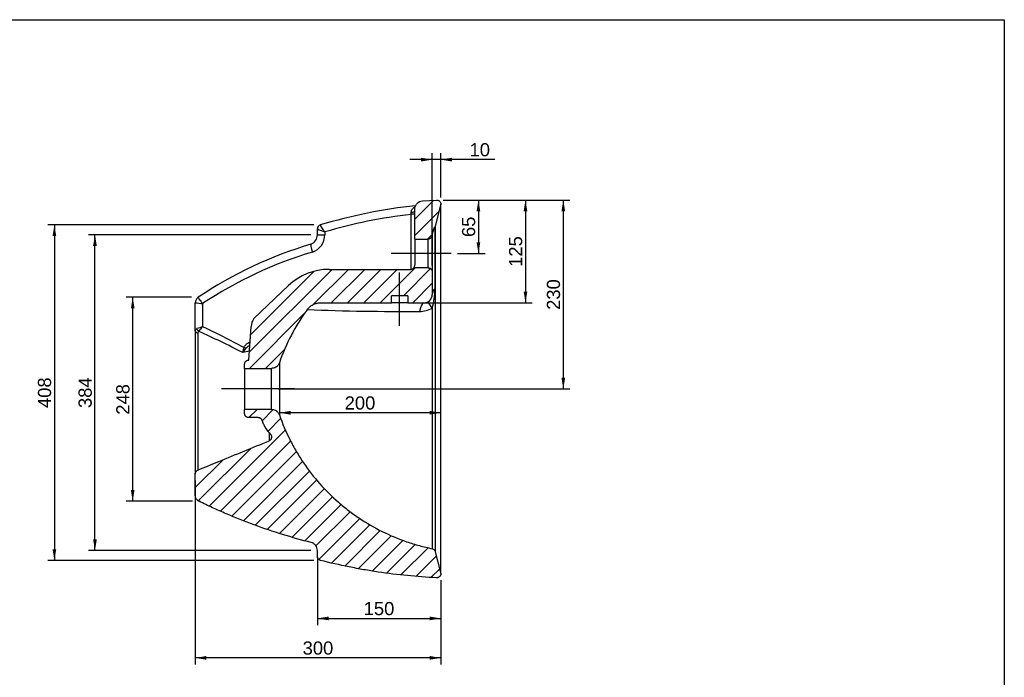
# Model space of a CAD drawing. Header units: millimetres. Extents: x 11 to 285, y 7 to 203.
# Tile 3 of 3: x 135 to 284, y 103 to 203. Entities that reach past the tile are written whole.
import ezdxf
from ezdxf.enums import TextEntityAlignment as Align
from ezdxf.lldxf.tags import DXFTag

# ---------------------------------------------------------------- set-up
doc = ezdxf.new("R2010")
doc.units = ezdxf.units.MM
for name, color, linetype in [('1', 7, 'Continuous'), ('Default', 7, 'Continuous'), ('MATTY_TONDO-A-R', 7, 'Continuous')]:
    doc.layers.add(name, color=color, linetype=linetype)
doc.styles.add('SEACAD_Arial', font='ARIAL.TTF')
tags = doc.linetypes.add('CENTER2', pattern=[28.575, 19.05, -3.175, 3.175, -3.175]).pattern_tags.tags
tags[10:11] = [DXFTag(74, 4), DXFTag(75, 0), DXFTag(340, '0'), DXFTag(46, 0.0), DXFTag(50, 0.0), DXFTag(44, 0.0), DXFTag(45, 0.0)]
tags[8:9] = [DXFTag(74, 4), DXFTag(75, 0), DXFTag(340, '0'), DXFTag(46, 0.0), DXFTag(50, 0.0), DXFTag(44, 0.0), DXFTag(45, 0.0)]
tags[6:7] = [DXFTag(74, 4), DXFTag(75, 0), DXFTag(340, '0'), DXFTag(46, 0.0), DXFTag(50, 0.0), DXFTag(44, 0.0), DXFTag(45, 0.0)]
tags[4:5] = [DXFTag(74, 4), DXFTag(75, 0), DXFTag(340, '0'), DXFTag(46, 0.0), DXFTag(50, 0.0), DXFTag(44, 0.0), DXFTag(45, 0.0)]
doc.dimstyles.new('ISO_PALLINATURA', dxfattribs={"dimtxt": 2, "dimasz": 1.7, "dimexe": 1, "dimexo": 1, "dimgap": 1, "dimtad": 0, "dimtih": 1, "dimtoh": 1, "dimdec": 0, "dimlfac": 8, "dimtxsty": 'SEACAD_Arial', "dimblk1": '_SE_FILLED', "dimblk2": '_SE_FILLED', "dimsah": 1, "dimcen": 1, "dimadec": 0, "dimazin": 0, "dimtfac": 1, "dimtdec": 0, "dimtmove": 0, "dimatfit": 3, "dimfxl": 1, "dimtolj": 1, "dimarcsym": 0})

# ---------------------------------------------------------------- blocks, each defined once
blk = doc.blocks.new('SEANNOT_GROUP1')
at = {"layer": 'Default', "color": 7, "linetype": 'CENTER2'}
blk.add_line((176.51, 146.71), (165.41, 146.71), dxfattribs=at)
blk = doc.blocks.new('SEANNOT_GROUP2')
at = {"layer": 'Default', "color": 7, "linetype": 'CENTER2'}
blk.add_line((200.28, 167.3), (191.2, 167.3), dxfattribs=at)
blk = doc.blocks.new('SEANNOT_GROUP3')
at = {"layer": 'Default', "color": 7, "linetype": 'CENTER2'}
blk.add_line((192.47, 156.3), (192.47, 164.38), dxfattribs=at)
blk = doc.blocks.new('SE4')
at = {"layer": 'MATTY_TONDO-A-R', "linetype": 'Continuous'}
h = blk.add_hatch(dxfattribs=at)
h.set_pattern_fill('ANSI31', scale=0.55118, angle=9.362e-06, style=0)
edge = h.paths.add_edge_path()
edge.add_line((194.77, 174.05), (194.77, 169.48))
edge.add_line((194.77, 169.48), (196.78, 169.48))
edge.add_spline(control_points=[(196.78, 169.48), (196.82, 169.48), (196.86, 169.49), (196.94, 169.5), (196.98, 169.51), (197.05, 169.54), (197.09, 169.56), (197.15, 169.6), (197.18, 169.63), (197.24, 169.68), (197.27, 169.71), (197.31, 169.77), (197.33, 169.81), (197.37, 169.88), (197.38, 169.92), (197.4, 169.99), (197.41, 170.03), (197.41, 170.07)], knot_values=[0, 0, 0, 0, 0.125, 0.125, 0.25, 0.25, 0.375, 0.375, 0.5, 0.5, 0.625, 0.625, 0.75, 0.75, 0.875, 0.875, 1, 1, 1, 1], degree=3, periodic=0)
edge.add_spline(control_points=[(197.41, 170.07), (197.42, 170.28), (197.46, 170.49), (197.55, 170.75), (197.57, 170.8), (197.61, 170.9), (197.63, 170.95), (197.7, 171.09), (197.75, 171.19), (197.81, 171.28)], knot_values=[0, 0, 0, 0, 0.5, 0.5, 0.625, 0.625, 0.75, 0.75, 1, 1, 1, 1], degree=3, periodic=0)
edge.add_spline(control_points=[(197.81, 171.28), (197.83, 171.31), (197.84, 171.34), (197.87, 171.4), (197.88, 171.43), (197.89, 171.46)], knot_values=[0, 0, 0, 0, 0.5, 0.5, 1, 1, 1, 1], degree=3, periodic=0)
edge.add_line((197.89, 171.46), (198.7, 174.64))
edge.add_spline(control_points=[(198.7, 174.64), (198.71, 174.67), (198.71, 174.69), (198.72, 174.74), (198.72, 174.76), (198.72, 174.84), (198.72, 174.88), (198.7, 174.98), (198.68, 175.03), (198.64, 175.11), (198.61, 175.16), (198.55, 175.23), (198.52, 175.26), (198.44, 175.32), (198.4, 175.35), (198.31, 175.39), (198.26, 175.4), (198.19, 175.42), (198.16, 175.42), (198.12, 175.42), (198.09, 175.42), (198.07, 175.42)], knot_values=[0, 0, 0, 0, 0.0625, 0.0625, 0.125, 0.125, 0.25, 0.25, 0.375, 0.375, 0.5, 0.5, 0.625, 0.625, 0.75, 0.75, 0.875, 0.875, 0.9375, 0.9375, 1, 1, 1, 1], degree=3, periodic=0)
edge.add_spline(control_points=[(198.07, 175.42), (197.71, 175.41), (197, 175.37), (196.29, 175.32), (195.93, 175.3)], knot_values=[0, 0, 0, 0, 0.5, 1, 1, 1, 1], degree=3, periodic=0)
edge.add_spline(control_points=[(195.93, 175.3), (195.85, 175.29), (195.77, 175.28), (195.62, 175.24), (195.55, 175.21), (195.41, 175.14), (195.34, 175.1), (195.25, 175.03), (195.22, 175.01), (195.16, 174.96), (195.13, 174.93), (195.08, 174.87), (195.05, 174.84), (195, 174.78), (194.98, 174.75), (194.92, 174.65), (194.88, 174.58), (194.84, 174.47), (194.83, 174.43), (194.81, 174.36), (194.8, 174.32), (194.78, 174.21), (194.77, 174.13), (194.77, 174.05)], knot_values=[0, 0, 0, 0, 0.125, 0.125, 0.25, 0.25, 0.375, 0.375, 0.4375, 0.4375, 0.5, 0.5, 0.5625, 0.5625, 0.625, 0.625, 0.75, 0.75, 0.8125, 0.8125, 0.875, 0.875, 1, 1, 1, 1], degree=3, periodic=0)
h = blk.add_hatch(dxfattribs=at)
h.set_pattern_fill('ANSI31', scale=0.55118, angle=9.362e-06, style=0)
edge = h.paths.add_edge_path()
edge.add_line((196.78, 165.11), (194.63, 165.11))
edge.add_arc((194.14, 165.5), 0.625, 270, 321.2948, ccw=False)
edge.add_line((194.14, 164.88), (181.75, 164.88))
edge.add_arc((181.75, 155.89), 8.99, 90, 133.5258)
edge.add_line((175.56, 162.41), (170.29, 157.4))
edge.add_arc((172.38, 156.03), 2.5, 146.6569, 176.106)
edge.add_line((169.88, 156.2), (169.53, 151.08))
edge.add_spline(control_points=[(169.53, 151.08), (169.49, 151.08), (169.45, 151.08), (169.37, 151.06), (169.33, 151.05), (169.26, 151.02), (169.22, 151), (169.15, 150.95), (169.12, 150.93), (169.06, 150.87), (169.04, 150.84), (168.99, 150.77), (168.97, 150.73), (168.94, 150.66), (168.93, 150.62), (168.91, 150.54), (168.91, 150.5), (168.91, 150.46)], knot_values=[0, 0, 0, 0, 0.125, 0.125, 0.25, 0.25, 0.375, 0.375, 0.5, 0.5, 0.625, 0.625, 0.75, 0.75, 0.875, 0.875, 1, 1, 1, 1], degree=3, periodic=0)
edge.add_line((168.91, 150.46), (168.91, 149.83))
edge.add_line((168.91, 149.83), (173.01, 149.83))
edge.add_spline(control_points=[(173.01, 149.83), (173.07, 149.83), (173.14, 149.84), (173.26, 149.86), (173.33, 149.87), (173.45, 149.91), (173.51, 149.93), (173.59, 149.98), (173.62, 149.99), (173.68, 150.03), (173.71, 150.04), (173.78, 150.1), (173.83, 150.14), (173.93, 150.23), (173.97, 150.28), (174.05, 150.38), (174.08, 150.44), (174.13, 150.52), (174.14, 150.55), (174.17, 150.61), (174.18, 150.64), (174.19, 150.67)], knot_values=[0, 0, 0, 0, 0.125, 0.125, 0.25, 0.25, 0.375, 0.375, 0.4375, 0.4375, 0.5, 0.5, 0.625, 0.625, 0.75, 0.75, 0.875, 0.875, 0.9375, 0.9375, 1, 1, 1, 1], degree=3, periodic=0)
edge.add_spline(control_points=[(174.19, 150.67), (174.69, 152.12), (175.3, 153.52), (176.1, 155.05), (176.19, 155.22), (176.38, 155.56), (176.47, 155.73), (176.75, 156.23), (176.95, 156.55), (177.55, 157.52), (177.98, 158.15), (178.42, 158.77)], knot_values=[0, 0, 0, 0, 0.5, 0.5, 0.5625, 0.5625, 0.625, 0.625, 0.75, 0.75, 1, 1, 1, 1], degree=3, periodic=0)
edge.add_spline(control_points=[(178.42, 158.77), (178.54, 158.93), (178.67, 159.07), (178.86, 159.23), (178.9, 159.26), (178.97, 159.32), (179.01, 159.35), (179.14, 159.43), (179.22, 159.48), (179.4, 159.57), (179.49, 159.61), (179.62, 159.66), (179.67, 159.68), (179.76, 159.7), (179.81, 159.72), (180.05, 159.78), (180.25, 159.8), (180.44, 159.8)], knot_values=[0, 0, 0, 0, 0.25, 0.25, 0.3125, 0.3125, 0.375, 0.375, 0.5, 0.5, 0.625, 0.625, 0.6875, 0.6875, 0.75, 0.75, 1, 1, 1, 1], degree=3, periodic=0)
edge.add_line((180.44, 159.8), (191.22, 159.8))
edge.add_line((191.22, 159.8), (191.22, 160.88))
edge.add_line((191.22, 160.88), (193.72, 160.88))
edge.add_line((193.72, 160.88), (193.72, 159.8))
edge.add_line((193.72, 159.8), (196.16, 159.8))
edge.add_arc((196.16, 161.05), 1.25, 270, 360)
edge.add_line((197.41, 161.05), (197.41, 164.49))
edge.add_spline(control_points=[(197.41, 164.49), (197.41, 164.53), (197.41, 164.57), (197.39, 164.65), (197.38, 164.69), (197.35, 164.76), (197.33, 164.8), (197.28, 164.87), (197.26, 164.9), (197.2, 164.96), (197.17, 164.98), (197.1, 165.03), (197.06, 165.05), (196.99, 165.08), (196.95, 165.09), (196.87, 165.11), (196.83, 165.11), (196.78, 165.11)], knot_values=[0, 0, 0, 0, 0.125, 0.125, 0.25, 0.25, 0.375, 0.375, 0.5, 0.5, 0.625, 0.625, 0.75, 0.75, 0.875, 0.875, 1, 1, 1, 1], degree=3, periodic=0)
h = blk.add_hatch(dxfattribs=at)
h.set_pattern_fill('ANSI31', scale=0.55118, angle=9.362e-06, style=0)
edge = h.paths.add_edge_path()
edge.add_spline(control_points=[(174.19, 142.74), (174.17, 142.81), (174.14, 142.86), (174.1, 142.95), (174.08, 142.98), (174.05, 143.03), (174.03, 143.06), (173.97, 143.14), (173.93, 143.18), (173.86, 143.25), (173.83, 143.27), (173.79, 143.31), (173.76, 143.33), (173.63, 143.43), (173.51, 143.48), (173.33, 143.54), (173.27, 143.56), (173.14, 143.58), (173.07, 143.58), (173.01, 143.58)], knot_values=[0, 0, 0, 0, 0.125, 0.125, 0.1875, 0.1875, 0.25, 0.25, 0.375, 0.375, 0.4375, 0.4375, 0.5, 0.5, 0.75, 0.75, 0.875, 0.875, 1, 1, 1, 1], degree=3, periodic=0)
edge.add_line((173.01, 143.58), (168.91, 143.58))
edge.add_line((168.91, 143.58), (168.91, 142.96))
edge.add_spline(control_points=[(168.91, 142.96), (168.91, 142.92), (168.91, 142.88), (168.93, 142.8), (168.94, 142.76), (168.97, 142.68), (168.99, 142.65), (169.04, 142.58), (169.06, 142.55), (169.11, 142.5), (169.12, 142.49), (169.15, 142.46), (169.17, 142.45), (169.22, 142.42), (169.26, 142.4), (169.33, 142.37), (169.37, 142.35), (169.45, 142.34), (169.49, 142.33), (169.53, 142.33)], knot_values=[0, 0, 0, 0, 0.125, 0.125, 0.25, 0.25, 0.375, 0.375, 0.5, 0.5, 0.5625, 0.5625, 0.625, 0.625, 0.75, 0.75, 0.875, 0.875, 1, 1, 1, 1], degree=3, periodic=0)
edge.add_line((169.53, 142.33), (170.96, 142.33))
edge.add_spline(control_points=[(170.96, 142.33), (170.99, 142.33), (171.02, 142.33), (171.09, 142.32), (171.12, 142.31), (171.18, 142.3), (171.21, 142.28), (171.26, 142.26), (171.29, 142.24), (171.34, 142.2), (171.37, 142.18), (171.41, 142.14), (171.43, 142.12), (171.47, 142.07), (171.49, 142.04), (171.52, 141.99), (171.54, 141.96), (171.55, 141.93)], knot_values=[0, 0, 0, 0, 0.125, 0.125, 0.25, 0.25, 0.375, 0.375, 0.5, 0.5, 0.625, 0.625, 0.75, 0.75, 0.875, 0.875, 1, 1, 1, 1], degree=3, periodic=0)
edge.add_spline(control_points=[(171.55, 141.93), (171.62, 141.73), (171.7, 141.54), (171.88, 141.17), (171.99, 140.99), (172.32, 140.45), (172.58, 140.12), (172.86, 139.82)], knot_values=[0, 0, 0, 0, 0.25, 0.25, 0.5, 0.5, 1, 1, 1, 1], degree=3, periodic=0)
edge.add_spline(control_points=[(172.86, 139.82), (172.9, 139.79), (172.93, 139.74), (172.97, 139.66), (172.99, 139.61), (173.02, 139.54), (173.02, 139.51), (173.03, 139.46), (173.03, 139.44), (173.03, 139.36), (173.03, 139.31), (173.01, 139.24), (173.01, 139.21), (172.99, 139.16), (172.98, 139.14), (172.95, 139.07), (172.92, 139.03), (172.85, 138.95), (172.82, 138.92), (172.73, 138.86), (172.69, 138.83), (172.64, 138.81)], knot_values=[0, 0, 0, 0, 0.125, 0.125, 0.25, 0.25, 0.3125, 0.3125, 0.375, 0.375, 0.5, 0.5, 0.5625, 0.5625, 0.625, 0.625, 0.75, 0.75, 0.875, 0.875, 1, 1, 1, 1], degree=3, periodic=0)
edge.add_spline(control_points=[(172.64, 138.81), (170.1, 137.77), (167.55, 136.72), (165.01, 135.68), (163.94, 135.24), (162.87, 134.8), (161.8, 134.36)], knot_values=[0.100099, 0.100099, 0.100099, 0.100099, 0.166118, 0.166118, 0.166118, 0.193902, 0.193902, 0.193902, 0.193902], degree=3, periodic=0)
edge.add_spline(control_points=[(161.8, 134.36), (161.74, 134.34), (161.69, 134.3), (161.62, 134.25), (161.59, 134.22), (161.55, 134.18), (161.53, 134.15), (161.5, 134.1), (161.48, 134.08), (161.46, 134.02), (161.45, 133.99), (161.42, 133.9), (161.41, 133.84), (161.41, 133.78)], knot_values=[0, 0, 0, 0, 0.25, 0.25, 0.375, 0.375, 0.5, 0.5, 0.625, 0.625, 0.75, 0.75, 1, 1, 1, 1], degree=3, periodic=0)
edge.add_line((161.41, 133.78), (161.41, 130.52))
edge.add_spline(control_points=[(161.41, 130.52), (161.41, 130.48), (161.41, 130.43), (161.43, 130.34), (161.44, 130.29), (161.48, 130.15), (161.51, 130.07), (161.59, 129.95), (161.62, 129.91), (161.68, 129.84), (161.71, 129.8), (161.78, 129.74), (161.82, 129.71), (161.89, 129.66), (161.93, 129.63), (161.98, 129.61)], knot_values=[0, 0, 0, 0, 0.125, 0.125, 0.25, 0.25, 0.5, 0.5, 0.625, 0.625, 0.75, 0.75, 0.875, 0.875, 1, 1, 1, 1], degree=3, periodic=0)
edge.add_spline(control_points=[(161.98, 129.61), (162.06, 129.57), (162.15, 129.53), (162.32, 129.45), (162.41, 129.4), (162.66, 129.28), (163.18, 129.03), (163.69, 128.79), (164.73, 128.32), (165.42, 128.01), (167.52, 127.11), (168.93, 126.55), (170.72, 125.9), (171.07, 125.77), (171.79, 125.51), (172.15, 125.39), (173.23, 125.02), (173.95, 124.79), (176.12, 124.12), (177.57, 123.71), (179.03, 123.34)], knot_values=[0, 0, 0, 0, 0.015625, 0.015625, 0.03125, 0.03125, 0.0625, 0.125, 0.125, 0.25, 0.25, 0.5, 0.5, 0.5625, 0.5625, 0.625, 0.625, 0.75, 0.75, 1, 1, 1, 1], degree=3, periodic=0)
edge.add_spline(control_points=[(179.03, 123.34), (179.06, 123.33), (179.1, 123.32), (179.16, 123.3), (179.19, 123.29), (179.29, 123.25), (179.35, 123.21), (179.43, 123.16), (179.46, 123.14), (179.52, 123.09), (179.54, 123.07), (179.62, 123), (179.67, 122.95), (179.75, 122.84), (179.79, 122.78), (179.85, 122.66), (179.88, 122.6), (179.93, 122.47), (179.94, 122.4), (179.97, 122.27), (179.97, 122.2), (179.97, 122.13)], knot_values=[0, 0, 0, 0, 0.0625, 0.0625, 0.125, 0.125, 0.25, 0.25, 0.3125, 0.3125, 0.375, 0.375, 0.5, 0.5, 0.625, 0.625, 0.75, 0.75, 0.875, 0.875, 1, 1, 1, 1], degree=3, periodic=0)
edge.add_line((179.97, 122.13), (179.97, 121.24))
edge.add_spline(control_points=[(179.97, 121.24), (179.97, 121.2), (179.97, 121.17), (179.99, 121.1), (179.99, 121.07), (180.02, 121), (180.03, 120.97), (180.06, 120.91), (180.08, 120.88), (180.12, 120.83), (180.15, 120.8), (180.2, 120.76), (180.22, 120.73), (180.28, 120.7), (180.31, 120.68), (180.38, 120.65), (180.41, 120.64), (180.44, 120.63)], knot_values=[0, 0, 0, 0, 0.125, 0.125, 0.25, 0.25, 0.375, 0.375, 0.5, 0.5, 0.625, 0.625, 0.75, 0.75, 0.875, 0.875, 1, 1, 1, 1], degree=3, periodic=0)
edge.add_spline(control_points=[(180.44, 120.63), (181.88, 120.26), (183.33, 119.93), (185.16, 119.56), (185.53, 119.49), (186.27, 119.35), (186.64, 119.28), (187.74, 119.09), (188.48, 118.97), (192.16, 118.42), (195.11, 118.13), (198.07, 117.99)], knot_values=[0, 0, 0, 0, 0.25, 0.25, 0.3125, 0.3125, 0.375, 0.375, 0.5, 0.5, 1, 1, 1, 1], degree=3, periodic=0)
edge.add_spline(control_points=[(198.07, 117.99), (198.12, 117.99), (198.16, 117.99), (198.26, 118.01), (198.31, 118.03), (198.4, 118.07), (198.44, 118.09), (198.5, 118.14), (198.51, 118.15), (198.55, 118.19), (198.57, 118.2), (198.61, 118.26), (198.64, 118.3), (198.67, 118.37), (198.68, 118.39), (198.7, 118.44), (198.71, 118.48), (198.72, 118.53), (198.72, 118.58), (198.72, 118.6), (198.72, 118.68), (198.71, 118.73), (198.7, 118.77)], knot_values=[0, 0, 0, 0, 0.125, 0.125, 0.25, 0.25, 0.375, 0.375, 0.4375, 0.4375, 0.5, 0.5, 0.625, 0.625, 0.6875, 0.6875, 0.75, 0.8125, 0.8125, 0.875, 0.875, 1, 1, 1, 1], degree=3, periodic=0)
edge.add_line((198.7, 118.77), (197.89, 121.95))
edge.add_spline(control_points=[(197.89, 121.95), (197.88, 121.98), (197.87, 122.01), (197.85, 122.06), (197.84, 122.09), (197.81, 122.14), (197.79, 122.16), (197.76, 122.21), (197.74, 122.23), (197.67, 122.29), (197.63, 122.32), (197.55, 122.36), (197.52, 122.38), (197.47, 122.4), (197.44, 122.4), (197.41, 122.41)], knot_values=[0, 0, 0, 0, 0.125, 0.125, 0.25, 0.25, 0.375, 0.375, 0.5, 0.5, 0.75, 0.75, 0.875, 0.875, 1, 1, 1, 1], degree=3, periodic=0)
edge.add_spline(control_points=[(197.41, 122.41), (196.76, 122.54), (196.11, 122.7), (195.13, 122.96), (194.81, 123.06), (194.33, 123.21), (194.17, 123.26), (193.85, 123.36), (193.69, 123.42), (192.25, 123.91), (191.02, 124.43), (188.62, 125.61), (187.47, 126.28), (185.8, 127.4), (185.25, 127.79), (184.58, 128.3), (184.45, 128.4), (184.18, 128.61), (184.05, 128.72), (183.66, 129.04), (183.4, 129.26), (182.14, 130.36), (181.19, 131.3), (179.42, 133.3), (178.6, 134.35), (177.75, 135.61), (177.63, 135.78), (177.52, 135.96), (177.47, 136.03), (177.45, 136.07), (177.38, 136.17), (177.33, 136.25), (177.11, 136.61), (176.93, 136.9), (176.41, 137.78), (176.08, 138.38), (175.17, 140.2), (174.64, 141.45), (174.19, 142.74)], knot_values=[0, 0, 0, 0, 0.0625, 0.0625, 0.09375, 0.09375, 0.109375, 0.109375, 0.125, 0.125, 0.25, 0.25, 0.375, 0.375, 0.4375, 0.4375, 0.453125, 0.453125, 0.46875, 0.46875, 0.5, 0.5, 0.625, 0.625, 0.75, 0.75, 0.765625, 0.769531, 0.769531, 0.773438, 0.773438, 0.78125, 0.78125, 0.8125, 0.8125, 0.875, 0.875, 1, 1, 1, 1], degree=3, periodic=0)
at = {"layer": 'MATTY_TONDO-A-R', "color": 7, "linetype": 'Continuous'}
for p, q in [((195.93, 175.3), (198.07, 175.42)), ((194.77, 169.48), (194.77, 174.05)), ((198.7, 174.64), (197.89, 171.46)), ((198.7, 174.64), (198.7, 118.77)), ((198.72, 118.62), (198.72, 174.8)), ((194.21, 173.25), (194.23, 173.57)), ((194.21, 164.88), (194.21, 173.25)), ((194.77, 173.25), (194.21, 173.25)), ((179.97, 170.14), (179.97, 171.03)), ((197.81, 171.25), (197.81, 161.89)), ((197.89, 171.46), (197.89, 121.95)), ((179.97, 170.14), (181.09, 170.14)), ((181.09, 170.56), (181.09, 170.14)), ((194.77, 169.48), (194.77, 165.5)), ((194.77, 169.48), (196.78, 169.48)), ((196.78, 165.11), (196.78, 169.48)), ((197.41, 169.9), (197.41, 164.49)), ((181.75, 164.88), (194.14, 164.88)), ((196.78, 165.11), (194.63, 165.11)), ((197.41, 164.49), (197.41, 161.05)), ((170.29, 157.4), (175.56, 162.41)), ((193.72, 160.88), (191.22, 160.88)), ((191.22, 159.8), (191.22, 160.88)), ((193.72, 160.88), (193.72, 159.8)), ((161.41, 155.55), (161.41, 159.8)), ((162.53, 159.68), (162.53, 156.15)), ((180.44, 159.8), (191.22, 159.8)), ((193.72, 159.8), (191.22, 159.8)), ((193.72, 159.8), (196.16, 159.8)), ((197.41, 158.97), (197.41, 122.41)), ((169.53, 151.08), (169.88, 156.2)), ((161.41, 155.55), (161.41, 133.78)), ((161.8, 155.15), (161.8, 134.36)), ((168.91, 149.83), (168.91, 150.46)), ((168.91, 149.83), (168.91, 143.58)), ((168.91, 149.83), (173.01, 149.83)), ((173.01, 143.58), (173.01, 149.83)), ((174.19, 150.67), (174.19, 142.74)), ((173.01, 143.58), (168.91, 143.58)), ((168.91, 142.96), (168.91, 143.58)), ((170.96, 142.33), (169.53, 142.33)), ((172.64, 140.06), (172.64, 138.81)), ((161.41, 130.52), (161.41, 133.78)), ((179.97, 121.24), (179.97, 122.13)), ((197.89, 121.95), (198.7, 118.77))]:
    blk.add_line(p, q, dxfattribs=at)
for centre, radius, start, end in [((203.71, 93.73), 81.31, 96.2323, 106.6518), ((203.36, 94.99), 78.79, 96.6713, 106.4235), ((180.6, 171.03), 0.625, 106.8685, 180.0001), ((183.83, 178.75), 8.63, 243.4148, 251.4355), ((197.62, 171.26), 0.191, 359.2834, 6.4698), ((178.48, 170.12), 1.49, 289.0774, 0.6508), ((178.33, 170.13), 2.76, 288.4103, 0.3176), ((199.45, 169.94), 2.04, 172.7486, 179.1552), ((185.37, 169.9), 12.04, 0.1712, 0.39), ((197.24, 107.72), 63.66, 106.6841, 123.7791), ((197.33, 107.25), 62.93, 106.7446, 123.5799), ((181.75, 155.89), 8.99, 90, 133.5258), ((194.14, 165.5), 0.625, 270, 321.2948), ((194.14, 165.5), 0.625, 321.2948, 0), ((189.43, 161.55), 8.38, 342.0923, 2.314), ((162.42, 159.8), 1.01, 124.5444, 180), ((196.16, 161.05), 1.25, 270, 0), ((164.78, 184.79), 25.21, 262.3278, 264.8777), ((192.71, 512.29), 353.81, 267.6855, 270.4524), ((195.51, 162.48), 3.99, 269.847, 298.3534), ((172.38, 156.03), 2.5, 146.6569, 176.106), ((170.15, 131.99), 25.34, 107.5195, 109.5705), ((170.52, 148.68), 10.94, 136.9674, 141.7943), ((116.22, 56.57), 109.82, 61.4098, 65.0625), ((105.87, 30.47), 136.98, 62.7374, 65.8438), ((170.94, 152.15), 2.32, 158.5758, 178.0239), ((175.95, 147.26), 8.86, 140.8511, 145.8769), ((171.21, 150.44), 3.22, 118.4999, 131.5356), ((258.81, -269.75), 431.51, 101.9272, 102.0647)]:
    blk.add_arc(centre, radius, start, end, dxfattribs=at)
for centre, major_axis, ratio, start_param, end_param in [((194.14, 173.73), (0.625, 0), 0.255543, 4.846503, 6.283185), ((180.6, 171.03), (-0.625, 0), 0.99679, 5.012919, 6.283185), ((199.91, 169.9), (-2.5, 0), 0.998945, 5.710162, 6.162496), ((199.91, 169.9), (-2.5, 0), 0.998945, 6.162496, 6.283185), ((179.34, 167.51), (0.37, -1.19), 0.103209, 3.141835, 4.680404), ((199.91, 161.05), (-2.5, 0), 0.617675, 5.710162, 6.283185), ((162.42, 159.8), (-1.01, 0), 0.99838, 5.318186, 6.283185), ((196.16, 157.3), (0, -2.5), 0.298426, 3.141593, 4.215336), ((197.91, 157.73), (-1.17, 2.21), 0.0627, 5.272225, 6.283185), ((162.16, 155.86), (0.366, -0.506), 0.729077, 4.227292, 5.027852), ((162.04, 155.55), (0.625, 0), 0.683644, 3.141593, 4.322699), ((168.71, 153), (0.569, -0.258), 0.044866, 0.879038, 1.472299)]:
    blk.add_ellipse(centre, major_axis=major_axis, ratio=ratio, start_param=start_param, end_param=end_param, dxfattribs=at)
for points, knots in [([(194.77, 174.05), (194.77, 174.21), (194.8, 174.36), (194.91, 174.65), (195, 174.79), (195.32, 175.13), (195.62, 175.27), (195.93, 175.3)], [0, 0, 0, 0, 0.25, 0.25, 0.5, 0.5, 1, 1, 1, 1]), ([(198.07, 175.42), (198.09, 175.42), (198.12, 175.42), (198.16, 175.42), (198.19, 175.42), (198.26, 175.4), (198.31, 175.39), (198.4, 175.35), (198.44, 175.32), (198.52, 175.26), (198.55, 175.23), (198.61, 175.16), (198.64, 175.11), (198.68, 175.03), (198.7, 174.98), (198.72, 174.88), (198.72, 174.84), (198.72, 174.76), (198.72, 174.74), (198.71, 174.69), (198.71, 174.67), (198.7, 174.64)], [0, 0, 0, 0, 0.0625, 0.0625, 0.125, 0.125, 0.25, 0.25, 0.375, 0.375, 0.5, 0.5, 0.625, 0.625, 0.75, 0.75, 0.875, 0.875, 0.9375, 0.9375, 1, 1, 1, 1]), ([(194.23, 173.57), (194.24, 173.78), (194.32, 173.96), (194.5, 174.18), (194.57, 174.24), (194.7, 174.34), (194.76, 174.38), (194.82, 174.42)], [0, 0, 0, 0, 0.25, 0.25, 0.375, 0.375, 0.4742741, 0.4742741, 0.4742741, 0.4742741]), ([(180.41, 171.62), (180.41, 171.61), (180.42, 171.57), (180.48, 171.45), (180.53, 171.36), (180.66, 171.17), (180.73, 171.06), (180.9, 170.82), (180.99, 170.69), (181.09, 170.56)], [0, 0, 0, 0, 0.25, 0.25, 0.5, 0.5, 0.75, 0.75, 1, 1, 1, 1]), ([(197.41, 170.07), (197.42, 170.28), (197.46, 170.49), (197.55, 170.75), (197.57, 170.8), (197.61, 170.9), (197.63, 170.95), (197.7, 171.09), (197.75, 171.19), (197.81, 171.28)], [0, 0, 0, 0, 0.5, 0.5, 0.625, 0.625, 0.75, 0.75, 1, 1, 1, 1]), ([(197.89, 171.46), (197.88, 171.43), (197.87, 171.4), (197.84, 171.34), (197.83, 171.31), (197.81, 171.28)], [0, 0, 0, 0, 0.5, 0.5, 1, 1, 1, 1]), ([(197.41, 170.07), (197.41, 170.03), (197.4, 169.99), (197.38, 169.92), (197.37, 169.88), (197.33, 169.81), (197.31, 169.77), (197.27, 169.71), (197.24, 169.68), (197.18, 169.63), (197.15, 169.6), (197.09, 169.56), (197.05, 169.54), (196.98, 169.51), (196.94, 169.5), (196.86, 169.49), (196.82, 169.48), (196.78, 169.48)], [0, 0, 0, 0, 0.125, 0.125, 0.25, 0.25, 0.375, 0.375, 0.5, 0.5, 0.625, 0.625, 0.75, 0.75, 0.875, 0.875, 1, 1, 1, 1]), ([(196.78, 165.11), (196.83, 165.11), (196.87, 165.11), (196.95, 165.09), (196.99, 165.08), (197.06, 165.05), (197.1, 165.03), (197.17, 164.98), (197.2, 164.96), (197.26, 164.9), (197.28, 164.87), (197.33, 164.8), (197.35, 164.76), (197.38, 164.69), (197.39, 164.65), (197.41, 164.57), (197.41, 164.53), (197.41, 164.49)], [0, 0, 0, 0, 0.125, 0.125, 0.25, 0.25, 0.375, 0.375, 0.5, 0.5, 0.625, 0.625, 0.75, 0.75, 0.875, 0.875, 1, 1, 1, 1]), ([(161.85, 160.63), (161.84, 160.62), (161.85, 160.59), (161.91, 160.48), (161.96, 160.41), (162.09, 160.23), (162.16, 160.13), (162.33, 159.91), (162.43, 159.79), (162.53, 159.68)], [0, 0, 0, 0, 0.25, 0.25, 0.5, 0.5, 0.75, 0.75, 1, 1, 1, 1]), ([(178.42, 158.77), (177.98, 158.15), (177.55, 157.52), (176.95, 156.55), (176.75, 156.23), (176.47, 155.73), (176.38, 155.56), (176.19, 155.22), (176.1, 155.05), (175.3, 153.52), (174.69, 152.12), (174.19, 150.67)], [0, 0, 0, 0, 0.25, 0.25, 0.375, 0.375, 0.4375, 0.4375, 0.5, 0.5, 1, 1, 1, 1]), ([(178.42, 158.77), (178.54, 158.93), (178.67, 159.07), (178.86, 159.23), (178.9, 159.26), (178.97, 159.32), (179.01, 159.35), (179.14, 159.43), (179.22, 159.48), (179.4, 159.57), (179.49, 159.61), (179.62, 159.66), (179.67, 159.68), (179.76, 159.7), (179.81, 159.72), (180.05, 159.78), (180.25, 159.8), (180.44, 159.8)], [0, 0, 0, 0, 0.25, 0.25, 0.3125, 0.3125, 0.375, 0.375, 0.5, 0.5, 0.625, 0.625, 0.6875, 0.6875, 0.75, 0.75, 1, 1, 1, 1]), ([(161.41, 155.55), (161.41, 155.61), (161.43, 155.68), (161.48, 155.74), (161.49, 155.76), (161.52, 155.78), (161.54, 155.79), (161.58, 155.82), (161.62, 155.84), (161.67, 155.86)], [0, 0, 0, 0, 0.5, 0.5, 0.625, 0.625, 0.75, 0.75, 1, 1, 1, 1]), ([(161.93, 155.45), (161.9, 155.43), (161.88, 155.41), (161.85, 155.37), (161.84, 155.34), (161.81, 155.27), (161.8, 155.21), (161.8, 155.15)], [0, 0, 0, 0, 0.25, 0.25, 0.5, 0.5, 1, 1, 1, 1]), ([(168.77, 153), (168.81, 153.07), (168.85, 153.13), (168.94, 153.26), (168.99, 153.32), (169.1, 153.43), (169.15, 153.49), (169.27, 153.59), (169.33, 153.63), (169.5, 153.75), (169.61, 153.82), (169.72, 153.88)], [0, 0, 0, 0, 0.125, 0.125, 0.25, 0.25, 0.375, 0.375, 0.5, 0.5, 0.705822, 0.705822, 0.705822, 0.705822]), ([(168.91, 150.46), (168.91, 150.5), (168.91, 150.54), (168.93, 150.62), (168.94, 150.66), (168.97, 150.73), (168.99, 150.77), (169.04, 150.84), (169.06, 150.87), (169.12, 150.93), (169.15, 150.95), (169.22, 151), (169.26, 151.02), (169.33, 151.05), (169.37, 151.06), (169.45, 151.08), (169.49, 151.08), (169.53, 151.08)], [0, 0, 0, 0, 0.125, 0.125, 0.25, 0.25, 0.375, 0.375, 0.5, 0.5, 0.625, 0.625, 0.75, 0.75, 0.875, 0.875, 1, 1, 1, 1]), ([(174.19, 150.67), (174.18, 150.64), (174.17, 150.61), (174.14, 150.55), (174.13, 150.52), (174.08, 150.44), (174.05, 150.38), (173.97, 150.28), (173.93, 150.23), (173.83, 150.14), (173.78, 150.1), (173.71, 150.04), (173.68, 150.03), (173.62, 149.99), (173.59, 149.98), (173.51, 149.93), (173.45, 149.91), (173.33, 149.87), (173.26, 149.86), (173.14, 149.84), (173.07, 149.83), (173.01, 149.83)], [0, 0, 0, 0, 0.0625, 0.0625, 0.125, 0.125, 0.25, 0.25, 0.375, 0.375, 0.5, 0.5, 0.5625, 0.5625, 0.625, 0.625, 0.75, 0.75, 0.875, 0.875, 1, 1, 1, 1]), ([(169.53, 142.33), (169.49, 142.33), (169.45, 142.34), (169.37, 142.35), (169.33, 142.37), (169.26, 142.4), (169.22, 142.42), (169.17, 142.45), (169.15, 142.46), (169.12, 142.49), (169.11, 142.5), (169.06, 142.55), (169.04, 142.58), (168.99, 142.65), (168.97, 142.68), (168.94, 142.76), (168.93, 142.8), (168.91, 142.88), (168.91, 142.92), (168.91, 142.96)], [0, 0, 0, 0, 0.125, 0.125, 0.25, 0.25, 0.375, 0.375, 0.4375, 0.4375, 0.5, 0.5, 0.625, 0.625, 0.75, 0.75, 0.875, 0.875, 1, 1, 1, 1]), ([(171.55, 141.93), (171.54, 141.96), (171.52, 141.99), (171.49, 142.04), (171.47, 142.07), (171.43, 142.12), (171.41, 142.14), (171.37, 142.18), (171.34, 142.2), (171.29, 142.24), (171.26, 142.26), (171.21, 142.28), (171.18, 142.3), (171.12, 142.31), (171.09, 142.32), (171.02, 142.33), (170.99, 142.33), (170.96, 142.33)], [0, 0, 0, 0, 0.125, 0.125, 0.25, 0.25, 0.375, 0.375, 0.5, 0.5, 0.625, 0.625, 0.75, 0.75, 0.875, 0.875, 1, 1, 1, 1]), ([(173.01, 143.58), (173.07, 143.58), (173.14, 143.58), (173.27, 143.56), (173.33, 143.54), (173.51, 143.48), (173.63, 143.43), (173.76, 143.33), (173.79, 143.31), (173.83, 143.27), (173.86, 143.25), (173.93, 143.18), (173.97, 143.14), (174.03, 143.06), (174.05, 143.03), (174.08, 142.98), (174.1, 142.95), (174.14, 142.86), (174.17, 142.81), (174.19, 142.74)], [0, 0, 0, 0, 0.125, 0.125, 0.25, 0.25, 0.5, 0.5, 0.5625, 0.5625, 0.625, 0.625, 0.75, 0.75, 0.8125, 0.8125, 0.875, 0.875, 1, 1, 1, 1]), ([(174.19, 142.74), (174.64, 141.45), (175.17, 140.2), (176.08, 138.38), (176.41, 137.78), (176.93, 136.9), (177.11, 136.61), (177.47, 136.03), (177.66, 135.75), (179.36, 133.24), (181.13, 131.24), (183.66, 129.04), (184.18, 128.61), (185.25, 127.79), (185.8, 127.4), (187.47, 126.28), (188.62, 125.61), (191.02, 124.43), (192.25, 123.91), (194.17, 123.25), (194.81, 123.05), (196.11, 122.7), (196.76, 122.54), (197.41, 122.41)], [0, 0, 0, 0, 0.125, 0.125, 0.1875, 0.1875, 0.21875, 0.21875, 0.25, 0.25, 0.5, 0.5, 0.5625, 0.5625, 0.625, 0.625, 0.75, 0.75, 0.875, 0.875, 0.9375, 0.9375, 1, 1, 1, 1]), ([(172.86, 139.82), (172.58, 140.12), (172.32, 140.45), (171.99, 140.99), (171.88, 141.17), (171.7, 141.54), (171.62, 141.73), (171.55, 141.93)], [0, 0, 0, 0, 0.5, 0.5, 0.75, 0.75, 1, 1, 1, 1]), ([(172.64, 138.81), (172.69, 138.83), (172.73, 138.86), (172.82, 138.92), (172.85, 138.95), (172.92, 139.03), (172.95, 139.07), (172.98, 139.14), (172.99, 139.16), (173.01, 139.21), (173.01, 139.24), (173.03, 139.31), (173.03, 139.36), (173.03, 139.44), (173.03, 139.46), (173.02, 139.51), (173.02, 139.54), (172.99, 139.61), (172.97, 139.66), (172.93, 139.74), (172.9, 139.79), (172.86, 139.82)], [0, 0, 0, 0, 0.125, 0.125, 0.25, 0.25, 0.375, 0.375, 0.4375, 0.4375, 0.5, 0.5, 0.625, 0.625, 0.6875, 0.6875, 0.75, 0.75, 0.875, 0.875, 1, 1, 1, 1]), ([(161.8, 134.36), (162.87, 134.8), (163.94, 135.24), (165.01, 135.68), (167.55, 136.72), (170.1, 137.77), (172.64, 138.81)], [0, 0, 0, 0, 0.296194, 0.296194, 0.296194, 1, 1, 1, 1]), ([(161.41, 133.78), (161.41, 133.84), (161.42, 133.9), (161.45, 133.99), (161.46, 134.02), (161.48, 134.08), (161.5, 134.1), (161.53, 134.15), (161.55, 134.18), (161.59, 134.22), (161.62, 134.25), (161.69, 134.3), (161.74, 134.34), (161.8, 134.36)], [0, 0, 0, 0, 0.25, 0.25, 0.375, 0.375, 0.5, 0.5, 0.625, 0.625, 0.75, 0.75, 1, 1, 1, 1]), ([(161.98, 129.61), (161.93, 129.63), (161.89, 129.66), (161.82, 129.71), (161.78, 129.74), (161.71, 129.8), (161.68, 129.84), (161.62, 129.91), (161.59, 129.95), (161.51, 130.07), (161.48, 130.15), (161.44, 130.29), (161.43, 130.34), (161.41, 130.43), (161.41, 130.48), (161.41, 130.52)], [0, 0, 0, 0, 0.125, 0.125, 0.25, 0.25, 0.375, 0.375, 0.5, 0.5, 0.75, 0.75, 0.875, 0.875, 1, 1, 1, 1]), ([(179.03, 123.34), (177.57, 123.71), (176.12, 124.12), (173.23, 125.01), (171.79, 125.5), (168.93, 126.55), (167.52, 127.11), (165.42, 128.01), (164.73, 128.32), (163.35, 128.95), (162.66, 129.28), (161.98, 129.61)], [0, 0, 0, 0, 0.25, 0.25, 0.5, 0.5, 0.75, 0.75, 0.875, 0.875, 1, 1, 1, 1]), ([(179.97, 122.13), (179.97, 122.4), (179.88, 122.68), (179.62, 123), (179.52, 123.1), (179.29, 123.25), (179.16, 123.31), (179.03, 123.34)], [0, 0, 0, 0, 0.5, 0.5, 0.75, 0.75, 1, 1, 1, 1]), ([(180.44, 120.63), (180.41, 120.64), (180.38, 120.65), (180.31, 120.68), (180.28, 120.7), (180.22, 120.73), (180.2, 120.76), (180.15, 120.8), (180.12, 120.83), (180.08, 120.88), (180.06, 120.91), (180.03, 120.97), (180.02, 121), (179.99, 121.07), (179.99, 121.1), (179.97, 121.17), (179.97, 121.2), (179.97, 121.24)], [0, 0, 0, 0, 0.125, 0.125, 0.25, 0.25, 0.375, 0.375, 0.5, 0.5, 0.625, 0.625, 0.75, 0.75, 0.875, 0.875, 1, 1, 1, 1]), ([(197.41, 122.41), (197.44, 122.4), (197.47, 122.4), (197.52, 122.38), (197.55, 122.36), (197.63, 122.32), (197.67, 122.29), (197.74, 122.23), (197.76, 122.21), (197.79, 122.16), (197.81, 122.14), (197.84, 122.09), (197.85, 122.06), (197.87, 122.01), (197.88, 121.98), (197.89, 121.95)], [0, 0, 0, 0, 0.125, 0.125, 0.25, 0.25, 0.5, 0.5, 0.625, 0.625, 0.75, 0.75, 0.875, 0.875, 1, 1, 1, 1]), ([(198.07, 117.99), (195.11, 118.13), (192.16, 118.42), (188.48, 118.97), (187.74, 119.09), (186.64, 119.28), (186.27, 119.35), (185.53, 119.49), (185.16, 119.56), (183.33, 119.93), (181.88, 120.26), (180.44, 120.63)], [0, 0, 0, 0, 0.5, 0.5, 0.625, 0.625, 0.6875, 0.6875, 0.75, 0.75, 1, 1, 1, 1]), ([(198.7, 118.77), (198.71, 118.73), (198.72, 118.68), (198.72, 118.6), (198.72, 118.58), (198.72, 118.53), (198.71, 118.48), (198.7, 118.44), (198.68, 118.39), (198.67, 118.37), (198.64, 118.3), (198.61, 118.26), (198.57, 118.2), (198.55, 118.19), (198.51, 118.15), (198.5, 118.14), (198.44, 118.09), (198.4, 118.07), (198.31, 118.03), (198.26, 118.01), (198.16, 117.99), (198.12, 117.99), (198.07, 117.99)], [0, 0, 0, 0, 0.125, 0.125, 0.1875, 0.1875, 0.25, 0.3125, 0.3125, 0.375, 0.375, 0.5, 0.5, 0.5625, 0.5625, 0.625, 0.625, 0.75, 0.75, 0.875, 0.875, 1, 1, 1, 1])]:
    blk.add_open_spline(points, degree=3, knots=knots, dxfattribs=at)
blk = doc.blocks.new('DMBLK27')
at = {"layer": 'Default', "linetype": 'Continuous'}
for points in [[(204.72, 173.72), (204.44, 175.42), (204.16, 173.72)], [(204.72, 169), (204.16, 169), (204.44, 167.3)]]:
    blk.add_hatch(color=7, dxfattribs=at).paths.add_polyline_path(points)
at = {"layer": 'Default', "color": 7, "linetype": 'Continuous'}
for p, q in [((199.07, 175.42), (205.44, 175.42)), ((204.44, 175.42), (204.44, 167.3)), ((201.28, 167.3), (205.44, 167.3))]:
    blk.add_line(p, q, dxfattribs=at)
at = {"layer": 'Default', "color": 7, "linetype": 'Continuous', "style": 'SEACAD_Arial'}
blk.add_text('65', height=2, rotation=90, dxfattribs=at).set_placement((201.94, 169.79), align=Align.TOP_LEFT)
blk = doc.blocks.new('_SE_FILLED')
at = {"color": 0}
blk.add_line((0, 0), (-1, 0), dxfattribs=at)
blk.add_solid([(0, 0), (-1, -0.1665), (-1, 0.1665), (0, 0)], dxfattribs=at)
blk = doc.blocks.new('DMBLK28')
at = {"layer": 'Default', "linetype": 'Continuous'}
for points in [[(211.87, 173.72), (211.59, 175.42), (211.31, 173.72)], [(211.87, 161.5), (211.31, 161.5), (211.59, 159.8)]]:
    blk.add_hatch(color=7, dxfattribs=at).paths.add_polyline_path(points)
at = {"layer": 'Default', "color": 7, "linetype": 'Continuous'}
for p, q in [((199.07, 175.42), (212.59, 175.42)), ((211.59, 175.42), (211.59, 159.8)), ((195.94, 159.8), (212.59, 159.8))]:
    blk.add_line(p, q, dxfattribs=at)
at = {"layer": 'Default', "color": 7, "linetype": 'Continuous', "style": 'SEACAD_Arial'}
blk.add_text('125', height=2, rotation=90, dxfattribs=at).set_placement((209.09, 165.26), align=Align.TOP_LEFT)
blk = doc.blocks.new('DMBLK29')
at = {"layer": 'Default', "linetype": 'Continuous'}
for points in [[(217.62, 173.72), (217.34, 175.42), (217.06, 173.72)], [(217.62, 148.41), (217.06, 148.41), (217.34, 146.71)]]:
    blk.add_hatch(color=7, dxfattribs=at).paths.add_polyline_path(points)
at = {"layer": 'Default', "color": 7, "linetype": 'Continuous'}
for p, q in [((199.07, 175.42), (218.34, 175.42)), ((217.34, 175.42), (217.34, 146.71)), ((174.01, 146.71), (218.34, 146.71))]:
    blk.add_line(p, q, dxfattribs=at)
at = {"layer": 'Default', "color": 7, "linetype": 'Continuous', "style": 'SEACAD_Arial'}
blk.add_text('230', height=2, rotation=90, dxfattribs=at).set_placement((214.84, 158.72), align=Align.TOP_LEFT)
blk = doc.blocks.new('DMBLK30')
at = {"layer": 'Default', "linetype": 'Continuous'}
for points in [[(175.89, 142.79), (175.89, 143.36), (174.19, 143.07)], [(197.02, 142.79), (198.72, 143.07), (197.02, 143.36)]]:
    blk.add_hatch(color=7, dxfattribs=at).paths.add_polyline_path(points)
at = {"layer": 'Default', "color": 7, "linetype": 'Continuous'}
blk.add_line((198.72, 143.07), (174.19, 143.07), dxfattribs=at)
at = {"layer": 'Default', "color": 7, "linetype": 'Continuous', "style": 'SEACAD_Arial'}
blk.add_text('200', height=2, dxfattribs=at).set_placement((184.11, 145.57), align=Align.TOP_LEFT)
blk = doc.blocks.new('DMBLK31')
at = {"layer": 'Default', "linetype": 'Continuous'}
for points in [[(181.67, 111.52), (181.67, 112.09), (179.97, 111.8)], [(197.02, 111.52), (198.72, 111.8), (197.02, 112.09)]]:
    blk.add_hatch(color=7, dxfattribs=at).paths.add_polyline_path(points)
at = {"layer": 'Default', "color": 7, "linetype": 'Continuous'}
for p, q in [((179.97, 121.13), (179.97, 110.8)), ((198.72, 117.62), (198.72, 110.8)), ((179.97, 111.8), (198.72, 111.8))]:
    blk.add_line(p, q, dxfattribs=at)
at = {"layer": 'Default', "color": 7, "linetype": 'Continuous', "style": 'SEACAD_Arial'}
blk.add_text('150', height=2, dxfattribs=at).set_placement((187, 114.3), align=Align.TOP_LEFT)
blk = doc.blocks.new('DMBLK32')
at = {"layer": 'Default', "linetype": 'Continuous'}
for points in [[(163.11, 105.52), (163.11, 106.09), (161.41, 105.8)], [(197.02, 105.52), (198.72, 105.8), (197.02, 106.09)]]:
    blk.add_hatch(color=7, dxfattribs=at).paths.add_polyline_path(points)
at = {"layer": 'Default', "color": 7, "linetype": 'Continuous'}
for p, q in [((161.41, 132.78), (161.41, 104.8)), ((198.72, 117.62), (198.72, 104.8)), ((198.72, 105.8), (161.41, 105.8))]:
    blk.add_line(p, q, dxfattribs=at)
at = {"layer": 'Default', "color": 7, "linetype": 'Continuous', "style": 'SEACAD_Arial'}
blk.add_text('300', height=2, dxfattribs=at).set_placement((177.72, 108.3), align=Align.TOP_LEFT)
blk = doc.blocks.new('DMBLK33')
at = {"layer": 'Default', "linetype": 'Continuous'}
for points in [[(151.62, 158.94), (152.18, 158.94), (151.9, 160.64)], [(151.62, 131.31), (151.9, 129.61), (152.18, 131.31)]]:
    blk.add_hatch(color=7, dxfattribs=at).paths.add_polyline_path(points)
at = {"layer": 'Default', "color": 7, "linetype": 'Continuous'}
for p, q in [((160.85, 160.64), (150.9, 160.64)), ((151.9, 129.61), (151.9, 160.64)), ((160.98, 129.61), (150.9, 129.61))]:
    blk.add_line(p, q, dxfattribs=at)
at = {"layer": 'Default', "color": 7, "linetype": 'Continuous', "style": 'SEACAD_Arial'}
blk.add_text('248', height=2, rotation=90, dxfattribs=at).set_placement((149.4, 142.78), align=Align.TOP_LEFT)
blk = doc.blocks.new('DMBLK34')
at = {"layer": 'Default', "linetype": 'Continuous'}
for points in [[(145.88, 168.44), (146.45, 168.44), (146.17, 170.14)], [(145.88, 123.83), (146.17, 122.13), (146.45, 123.83)]]:
    blk.add_hatch(color=7, dxfattribs=at).paths.add_polyline_path(points)
at = {"layer": 'Default', "color": 7, "linetype": 'Continuous'}
for p, q in [((178.97, 170.14), (145.17, 170.14)), ((146.17, 122.13), (146.17, 170.14)), ((178.97, 122.13), (145.17, 122.13))]:
    blk.add_line(p, q, dxfattribs=at)
at = {"layer": 'Default', "color": 7, "linetype": 'Continuous', "style": 'SEACAD_Arial'}
blk.add_text('384', height=2, rotation=90, dxfattribs=at).set_placement((143.67, 143.79), align=Align.TOP_LEFT)
blk = doc.blocks.new('DMBLK35')
at = {"layer": 'Default', "linetype": 'Continuous'}
for points in [[(139.72, 169.94), (140.28, 169.94), (140, 171.64)], [(139.72, 122.33), (140, 120.63), (140.28, 122.33)]]:
    blk.add_hatch(color=7, dxfattribs=at).paths.add_polyline_path(points)
at = {"layer": 'Default', "color": 7, "linetype": 'Continuous'}
for p, q in [((179.41, 171.64), (139, 171.64)), ((140, 171.64), (140, 120.63)), ((179.44, 120.63), (139, 120.63))]:
    blk.add_line(p, q, dxfattribs=at)
at = {"layer": 'Default', "color": 7, "linetype": 'Continuous', "style": 'SEACAD_Arial'}
blk.add_text('408', height=2, rotation=90, dxfattribs=at).set_placement((137.5, 143.79), align=Align.TOP_LEFT)
blk = doc.blocks.new('DMBLK36')
at = {"layer": 'Default', "linetype": 'Continuous'}
for points in [[(195.71, 181.85), (195.71, 181.28), (197.41, 181.57)], [(200.42, 181.85), (198.72, 181.57), (200.42, 181.28)]]:
    blk.add_hatch(color=7, dxfattribs=at).paths.add_polyline_path(points)
at = {"layer": 'Default', "color": 7, "linetype": 'Continuous'}
for p, q in [((197.41, 165.49), (197.41, 182.57)), ((198.72, 175.8), (198.72, 182.57)), ((206.92, 181.57), (194.01, 181.57))]:
    blk.add_line(p, q, dxfattribs=at)
at = {"layer": 'Default', "color": 7, "linetype": 'Continuous', "style": 'SEACAD_Arial'}
blk.add_text('10', height=2, dxfattribs=at).set_placement((203.09, 184.07), align=Align.TOP_LEFT)

msp = doc.modelspace()

# ---------------------------------------------------------------- linework, layer by layer
at = {"layer": '1', "color": 7, "linetype": 'Continuous'}
for p, q in [((10.8564, 202.845), (284.3566, 202.845)), ((284.3566, 202.845), (284.3566, 7.2813))]:
    msp.add_line(p, q, dxfattribs=at)

# ---------------------------------------------------------------- block references
at = {"layer": 'Default'}
for name in ['SE4', 'SEANNOT_GROUP2', 'SEANNOT_GROUP3', 'SEANNOT_GROUP1']:
    msp.add_blockref(name, (0, 0), dxfattribs=at)

# ---------------------------------------------------------------- dimensions: what is measured, and where the dimension line sits
at = {"layer": 'Default', "color": 7, "linetype": 'Continuous'}
for base, p1, p2, override, picture, middle in [((197.4098, 181.5675), (198.7214, 174.7983), (197.4098, 164.4863), {"dimtad": 1, "dimtih": 0, "dimtoh": 0}, 'DMBLK36', (202.3922, 181.5675)), ((174.1889, 143.0748), (198.7214, 174.7983), (174.1889, 146.7079), {"dimtad": 1, "dimtih": 0, "dimtoh": 0}, 'DMBLK30', (186.4551, 143.0748)), ((161.41, 105.8039), (198.7214, 118.6176), (161.41, 133.7815), {"dimtad": 1, "dimtih": 0, "dimtoh": 0}, 'DMBLK32', (180.0657, 105.8039)), ((198.7214, 111.8039), (179.9714, 122.1292), (198.7214, 118.6176), {"dimtad": 1, "dimtih": 0, "dimtoh": 0, "dimdec": 2, "dimtdec": 2}, 'DMBLK31', (189.3464, 111.8039))]:
    dim = msp.add_linear_dim(base=base, p1=p1, p2=p2, text='\\A1;<>', dimstyle='ISO_PALLINATURA', override=override, dxfattribs=at)
    dim.commit()
    dim.dimension.update_dxf_attribs({"geometry": picture, "text_midpoint": middle, "dimtype": 160})
for base, p1, p2, angle, override, picture, middle, dimtype in [((217.3396, 146.7079), (198.0673, 175.4226), (173.0084, 146.7079), 90, {"dimtad": 1, "dimtih": 0, "dimtoh": 0}, 'DMBLK29', (217.3396, 161.0653), 160), ((211.5895, 159.7984), (198.0673, 175.4226), (194.9394, 159.7984), 90, {"dimtad": 1, "dimtih": 0, "dimtoh": 0, "dimdec": 1, "dimtdec": 1}, 'DMBLK28', (211.5895, 167.6105), 160), ((204.4407, 167.2977), (198.0673, 175.4226), (200.2848, 167.2977), 90, {"dimtad": 1, "dimtih": 0, "dimtoh": 0, "dimdec": 2, "dimtdec": 2}, 'DMBLK27', (204.4407, 171.3601), 160), ((140.0011, 171.6369), (180.4124, 171.6369), (180.4414, 120.6324), 270.032551, {"dimtad": 1, "dimtih": 0, "dimtoh": 0}, 'DMBLK35', (140.0011, 146.1347), 161), ((146.1676, 122.1292), (179.9714, 122.1292), (179.9691, 170.1381), 90.002721, {"dimtad": 1, "dimtih": 0, "dimtoh": 0}, 'DMBLK34', (146.1676, 146.1336), 161), ((151.8989, 129.6136), (161.976, 129.6136), (161.8491, 160.6352), 90.234339, {"dimtad": 1, "dimtih": 0, "dimtoh": 0}, 'DMBLK33', (151.8989, 145.1244), 161)]:
    dim = msp.add_linear_dim(base=base, p1=p1, p2=p2, angle=angle, text='\\A1;<>', dimstyle='ISO_PALLINATURA', override=override, dxfattribs=at)
    dim.commit()
    dim.dimension.update_dxf_attribs({"geometry": picture, "text_midpoint": middle, "dimtype": dimtype})

doc.saveas('drawing.dxf')
